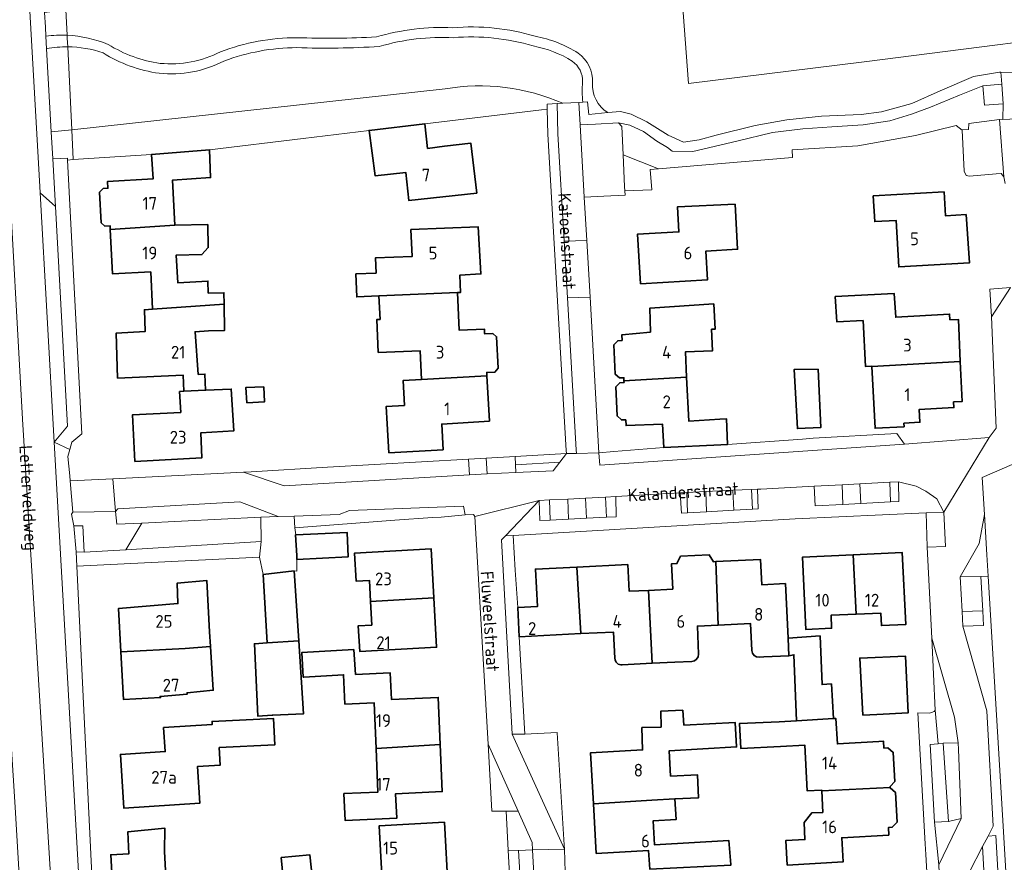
# Model space of a CAD drawing. Header units: metres. Extents: x 245598 to 248625, y 478632 to 481818.
# Tile 31 of 37: x 247527 to 247666, y 479765 to 479884. Entities that reach past the tile are written whole.
import ezdxf
from ezdxf.enums import TextEntityAlignment as Align

# ---------------------------------------------------------------- set-up
doc = ezdxf.new("R2010")
doc.units = ezdxf.units.M
for name, color, linetype, lineweight in [('B-XX-GR-GROENVOORZIENING-GV', 80, 'Continuous', 18), ('B-XX-IE-TERREINAFSCHEIDING_KUNSTMATIG_HEKWERK-G', 20, 'IE-TERREINAFSCHEIDING-KUNSTMATIG', 18), ('B-XX-OG-BEBOUWING-GV', 7, 'Continuous', 35), ('B-XX-OG-BEBOUWING-T18', 10, 'Continuous', 18), ('B-XX-OG-TERREIN_ERF-GV', 7, 'Continuous', 18), ('B-XX-OG-TOPOGRAFIE-T18', 10, 'Continuous', 18), ('B-XX-VH-ONVERHARD-GV', 252, 'Continuous', 18), ('B-XX-VH-VERHARDING_GESLOTEN-GV', 252, 'Continuous', 18), ('B-XX-VH-VERHARDING_OPEN-GV', 252, 'Continuous', 18)]:
    doc.layers.add(name, color=color, linetype=linetype, lineweight=lineweight)
doc.styles.add('NLCS-ISO-M-T18', font='NLCS-ISO.ttf', dxfattribs={"height": 1.8})
doc.linetypes.add('IE-TERREINAFSCHEIDING-KUNSTMATIG', pattern='A,4,[82,NLCS.shx,S=0.75,R=90,X=0,Y=0],4,-2', length=10)

msp = doc.modelspace()

# ---------------------------------------------------------------- linework, layer by layer
at = {"layer": 'B-XX-GR-GROENVOORZIENING-GV'}
for points in [[(247725.613, 479888.2), (247645.912, 479877.963), (247621.075, 479874.938), (247619.494, 479896.311), (247602.387, 479894.1), (247574.3, 479890.2), (247533.161, 479885.313), (247533.332, 479881.731)], [(247533.332, 479881.731), (247533.161, 479885.313), (247530.139, 479884.954), (247530.263, 479882.862), (247530.334, 479881.597)], [(247533.971, 479868.403), (247533.41, 479880.105)], [(247533.41, 479880.105), (247533.971, 479868.403), (247586.694, 479874.172)], [(247530.433, 479879.83), (247531.089, 479868.088), (247533.971, 479868.403)], [(247609.696, 479870.816), (247611.462, 479870.975), (247612.975, 479870.588), (247615.175, 479869.513), (247618.225, 479867.612), (247620.375, 479866.625), (247622.575, 479866.975), (247625, 479867.638), (247630.475, 479869.013), (247634.975, 479869.787), (247639.862, 479870.313), (247645.475, 479870.575), (247648.325, 479870.912), (247652.638, 479872.125), (247656.625, 479873.9), (247661.325, 479875.9), (247665.025, 479876.525), (247665.211, 479876.52), (247667.088, 479876.475)], [(247603.35, 479872.132), (247605.587, 479872.263)], [(247605.587, 479872.263), (247606.167, 479872.292)]]:
    msp.add_lwpolyline(points, dxfattribs=at)
for points in [[(247577.017, 479881.497, -0.0836281), (247587.782, 479882.799)], [(247587.782, 479882.799, -0.0934158), (247599.402, 479881.611)], [(247530.334, 479881.597, -0.0440904), (247533.332, 479881.731)], [(247533.332, 479881.731, -0.0882173), (247539.136, 479880.434)], [(247554.986, 479879.417, -0.0888103), (247565.8, 479881.397)], [(247565.8, 479881.397, 0.0235315), (247577.017, 479881.497)], [(247587.901, 479881.395, 0.0836492), (247577.416, 479880.146)], [(247599.138, 479880.227, 0.09344), (247587.901, 479881.395)], [(247599.402, 479881.611, -0.0924674), (247605.515, 479879.216)], [(247533.41, 479880.105, 0.0488794), (247530.433, 479879.83)], [(247538.393, 479879.237, 0.0833664), (247533.41, 479880.105)], [(247539.136, 479880.434, 0.1042245), (247546.466, 479877.773)], [(247565.747, 479879.989, 0.0888213), (247555.48, 479878.098)], [(247577.416, 479880.146, -0.0233992), (247565.747, 479879.989)], [(247604.67, 479878.089, 0.0924383), (247599.138, 479880.227)], [(247546.325, 479876.371, -0.1041357), (247538.393, 479879.237)], [(247546.466, 479877.773, 0.1465485), (247554.986, 479879.417)], [(247605.515, 479879.216, -0.2429097), (247607.544, 479875.025)], [(247555.48, 479878.098, -0.1465576), (247546.325, 479876.371)], [(247606.133, 479875.14, 0.2430343), (247604.67, 479878.089)], [(247586.694, 479874.172, -0.1471226), (247603.35, 479872.132)], [(247606.167, 479872.292, -0.0575929), (247606.133, 479875.14)], [(247607.544, 479875.025, 0.2844818), (247609.696, 479870.816)]]:
    msp.add_lwpolyline(points, format="xyb", dxfattribs=at)
for points in [[(247659.713, 479868.362), (247659.713, 479868.388), (247660.625, 479868.438), (247660.675, 479869.263), (247665.017, 479869.839), (247665.476, 479869.9), (247665.525, 479872.075), (247662.875, 479871.875), (247662.625, 479874.612), (247659.363, 479873.287), (247655.275, 479871.575), (247652.575, 479870.588), (247649.513, 479869.662), (247645.763, 479869.088), (247641.338, 479868.825), (247637.225, 479868.513), (247632.938, 479868), (247627.9, 479866.8), (247621.712, 479865.313), (247618.788, 479865.388), (247618.1, 479865.9), (247616.625, 479866.775), (247614.737, 479868.175), (247612.775, 479869.063), (247611.2, 479869.362), (247611.675, 479868.875), (247611.859, 479864.839), (247616.83, 479862.899), (247635.787, 479864.486), (247635.7, 479865.563), (247644.987, 479866.138), (247653.125, 479867.575), (247658.875, 479869)], [(247612.063, 479860.375), (247612.091, 479859.763), (247615.889, 479859.924), (247615.681, 479862.803), (247616.83, 479862.899), (247611.859, 479864.839)], [(247590.013, 479821.912), (247590.175, 479819.713), (247592.633, 479819.822), (247592.506, 479822.052)], [(247592.506, 479822.052), (247592.633, 479819.822), (247596.675, 479820), (247596.625, 479821.1), (247596.598, 479822.28)], [(247603.863, 479822.687), (247596.598, 479822.28), (247596.625, 479821.1), (247602.929, 479821.476)], [(247650.737, 479818.713), (247649.498, 479818.648), (247649.615, 479815.862), (247650.8, 479815.925)], [(247620.829, 479817.205), (247620.951, 479814.346), (247623.635, 479814.489), (247623.515, 479817.329)], [(247627.35, 479817.505), (247623.515, 479817.329), (247623.635, 479814.489), (247627.469, 479814.693)], [(247627.35, 479817.505), (247627.469, 479814.693), (247630.108, 479814.833), (247629.99, 479817.626)], [(247631.178, 479817.681), (247629.99, 479817.626), (247630.108, 479814.833), (247630.9, 479814.875), (247630.825, 479817.662)], [(247642.763, 479818.295), (247638.825, 479818.088), (247638.975, 479815.3), (247642.881, 479815.506)], [(247642.881, 479815.506), (247645.395, 479815.639), (247645.277, 479818.427), (247642.763, 479818.295)], [(247649.498, 479818.648), (247645.277, 479818.427), (247645.395, 479815.639), (247649.615, 479815.862)], [(247599.975, 479816.075), (247600.088, 479813.225), (247601.549, 479813.299), (247601.428, 479816.147)], [(247601.428, 479816.147), (247601.549, 479813.299), (247604.151, 479813.432), (247604.032, 479816.276)], [(247604.032, 479816.276), (247604.151, 479813.432), (247606.666, 479813.56), (247606.546, 479816.4)], [(247609.477, 479813.704), (247609.357, 479816.54), (247606.546, 479816.4), (247606.666, 479813.56)], [(247610.837, 479816.613), (247609.357, 479816.54), (247609.477, 479813.704), (247610.875, 479813.775)], [(247620.951, 479814.346), (247620.829, 479817.205), (247619.888, 479817.162), (247620.087, 479814.3)], [(247541.599, 479809.127), (247543.89, 479812.89), (247540.325, 479812.713), (247540.162, 479814.525), (247534.112, 479814.412), (247533.925, 479814.125), (247534.287, 479812.475), (247534.938, 479812.482), (247535.537, 479812.488), (247535.737, 479808.775)], [(247541.599, 479809.127), (247560.725, 479810.275), (247560.688, 479813.713), (247560.688, 479813.725), (247543.89, 479812.89)], [(247657.388, 479809.588), (247657.125, 479814.4), (247654.625, 479814.325), (247654.8, 479809.513), (247654.8, 479809.5)], [(247659.708, 479800.394), (247662.644, 479800.476), (247662.363, 479805.363), (247659.463, 479805.275)], [(247662.644, 479800.476), (247659.708, 479800.394), (247659.825, 479798.312), (247662.762, 479798.425)], [(247656.329, 479781.73), (247655.225, 479781.625), (247655.8, 479770.663), (247657.8, 479770.762), (247657.063, 479781.8)], [(247663.378, 479768.702), (247662.606, 479767.207), (247663.186, 479757.147), (247665.165, 479757.256), (247664.473, 479768.778)], [(247597.644, 479757.213), (247599.563, 479757.275), (247599.063, 479766.738), (247597.091, 479766.687)]]:
    msp.add_lwpolyline(points, close=True, dxfattribs=at)
at = {"layer": 'B-XX-IE-TERREINAFSCHEIDING_KUNSTMATIG_HEKWERK-G'}
msp.add_lwpolyline([(247626.611, 479823.982), (247637.2, 479824.738)], dxfattribs=at)
at = {"layer": 'B-XX-OG-BEBOUWING-GV'}
for points in [[(247583.821, 479869.237), (247575.967, 479868.295), (247576.85, 479861.887), (247581.139, 479862.376), (247581.586, 479858.402), (247591.172, 479859.452), (247590.33, 479866.516), (247586.62, 479866.062), (247584.24, 479865.77)], [(247548.537, 479854.917), (247548.221, 479861.288), (247553.592, 479861.638), (247553.429, 479865.546), (247545.233, 479864.895), (247545.458, 479861.448), (247539.044, 479861.096), (247539.096, 479860.133), (247538.397, 479860.096), (247537.917, 479859.579), (247538.149, 479855.252), (247538.674, 479854.799), (247539.389, 479854.838), (247539.417, 479854.32)], [(247660.274, 479856.432), (247657.359, 479856.254), (247657.171, 479859.631), (247647.18, 479859.058), (247647.388, 479855.434), (247650.391, 479855.607), (247650.768, 479849.029), (247660.759, 479849.602)], [(247627.661, 479857.9), (247619.531, 479857.533), (247619.717, 479853.975), (247613.895, 479853.67), (247614.324, 479846.672), (247623.758, 479847.2), (247623.529, 479851.28), (247628.017, 479851.531)], [(247539.417, 479854.32), (247539.752, 479848.048), (247545.125, 479848.327), (247545.402, 479843.058), (247555.502, 479843.77), (247555.47, 479845.393), (247553.256, 479845.349), (247553.198, 479847.047), (247548.94, 479846.807), (247548.746, 479850.71), (247552.367, 479850.781), (247553.256, 479851.757), (247553.192, 479855.008), (247548.537, 479854.917)], [(247577.369, 479844.937), (247588.453, 479845.404), (247588.873, 479845.422), (247588.771, 479847.852), (247591.762, 479848.048), (247591.368, 479854.713), (247581.876, 479854.302), (247582.074, 479850.532), (247576.875, 479850.313), (247576.965, 479848.162), (247574.1, 479848.041), (247574.237, 479844.805)], [(247583.369, 479833.162), (247592.614, 479833.667), (247592.594, 479834.038), (247592.589, 479834.138), (247593.737, 479834.2), (247594.209, 479834.726), (247593.972, 479839.188), (247593.446, 479839.661), (247592.298, 479839.6), (247592.293, 479839.7), (247592.263, 479840.27), (247588.676, 479840.119), (247588.453, 479845.404), (247577.369, 479844.937), (247577.533, 479841.621), (247577.044, 479841.6), (247577.273, 479836.966), (247583.168, 479837.214)], [(247657.997, 479841.573), (247657.96, 479842.372), (247650.361, 479841.943), (247650.138, 479845.284), (247641.797, 479844.843), (247642.006, 479841.307), (247645.725, 479841.47), (247646.069, 479834.996), (247646.968, 479835.043), (247646.972, 479834.959), (247659.467, 479835.673), (247659.194, 479841.629)], [(247549.81, 479831.478), (247552.885, 479831.618), (247552.782, 479833.92), (247551.834, 479833.871), (247551.398, 479839.887), (247553.279, 479840.023), (247555.574, 479840.068), (247555.502, 479843.77), (247545.402, 479843.058), (247544.236, 479843), (247544.366, 479839.923), (247540.231, 479839.668), (247540.458, 479833.336), (247549.709, 479833.771)], [(247620.818, 479833.466), (247620.646, 479837.038), (247624.473, 479837.212), (247624.335, 479840.247), (247624.866, 479840.272), (247624.657, 479843.807), (247615.628, 479843.228), (247615.693, 479839.831), (247611.666, 479839.471), (247611.704, 479838.652), (247611.085, 479838.623), (247610.533, 479838.017), (247610.724, 479833.921), (247611.33, 479833.369), (247611.949, 479833.398), (247611.97, 479832.961)], [(247659.467, 479835.673), (247646.972, 479834.959), (247647.434, 479826.266), (247651.518, 479826.483), (247651.492, 479826.982), (247653.768, 479827.103), (247653.672, 479828.92), (247658.565, 479829.18), (247658.528, 479829.977), (247659.726, 479830.033)], [(247639.4, 479834.613), (247636.025, 479834.575), (247636.463, 479826.225), (247639.775, 479826.375)], [(247580.986, 479829.477), (247578.387, 479829.35), (247578.508, 479826.876), (247578.762, 479822.81), (247586.414, 479823.221), (247586.222, 479826.845), (247592.953, 479827.274), (247592.614, 479833.667), (247583.369, 479833.162), (247580.792, 479833.021)], [(247612.226, 479827.474), (247612.265, 479826.634), (247617.427, 479826.839), (247617.613, 479823.532), (247625.637, 479823.933), (247626.611, 479823.982), (247626.43, 479827.605), (247625.515, 479827.559), (247621.116, 479827.28), (247620.818, 479833.466), (247611.97, 479832.961), (247611.981, 479832.728), (247611.361, 479832.699), (247610.809, 479832.093), (247611, 479827.997), (247611.606, 479827.445)], [(247552.885, 479831.618), (247549.81, 479831.478), (247549.197, 479831.45), (247549.377, 479828.498), (247542.555, 479828.154), (247542.893, 479821.577), (247552.33, 479822.075), (247552.192, 479825.612), (247556.857, 479825.879), (247556.496, 479831.783)], [(247561.088, 479832.113), (247558.575, 479832.025), (247558.725, 479829.875), (247561.188, 479829.988)], [(247565.612, 479811.226), (247565.6, 479811.225), (247565.746, 479808.309), (247565.775, 479807.738), (247573.013, 479808.113), (247572.875, 479811.537)], [(247576.167, 479801.792), (247585.123, 479802.315), (247584.754, 479809.225), (247573.924, 479808.646), (247574.135, 479804.688), (247576.007, 479804.789)], [(247644.34, 479808.399), (247637.173, 479808.065), (247637.649, 479797.877), (247641.291, 479798.046), (247641.206, 479799.86), (247644.78, 479800.027)], [(247644.78, 479800.027), (247648.239, 479800.188), (247648.323, 479798.402), (247651.752, 479798.562), (247651.277, 479808.723), (247644.34, 479808.399)], [(247596.987, 479800.959), (247597.176, 479796.845), (247605.862, 479797.275), (247605.315, 479806.677), (247599.47, 479806.388), (247599.732, 479801.094)], [(247561.582, 479795.965), (247566.05, 479796.245), (247565.371, 479806.124), (247561.026, 479805.643)], [(247540.918, 479794.703), (247550.013, 479795.165), (247553.563, 479795.463), (247553.452, 479797.55), (247553.067, 479804.762), (247548.847, 479804.381), (247548.972, 479801.517), (247540.582, 479800.844)], [(247576.167, 479801.792), (247576.344, 479798.492), (247574.45, 479798.39), (247574.644, 479794.765), (247585.496, 479795.346), (247585.123, 479802.315)], [(247636.336, 479784.984), (247641.55, 479785.277), (247641.275, 479790.175), (247639.938, 479790.075), (247639.662, 479796.963), (247635.147, 479796.647), (247635.27, 479794.154), (247635.975, 479794.287)], [(247540.918, 479794.703), (247541.287, 479787.973), (247546.518, 479788.249), (247546.462, 479788.407), (247550.26, 479788.709), (247550.256, 479788.922), (247553.964, 479789.276), (247553.563, 479795.463), (247550.013, 479795.165)], [(247566.05, 479796.245), (247561.582, 479795.965), (247559.773, 479795.852), (247560.278, 479785.618), (247562.275, 479785.753), (247562.363, 479785.772), (247562.364, 479785.745), (247566.712, 479785.975)], [(247576.953, 479781.083), (247586.023, 479781.637), (247585.737, 479788.271), (247579.127, 479787.984), (247578.966, 479791.734), (247574.059, 479791.522), (247573.813, 479795.013), (247566.475, 479794.625), (247566.675, 479791.138), (247566.775, 479791.138), (247571.541, 479791.413), (247572.361, 479791.464), (247572.549, 479787.33), (247576.676, 479787.509)], [(247647.688, 479785.875), (247652.125, 479786.1), (247651.737, 479794.075), (247645.275, 479793.825), (247645.713, 479785.775)], [(247554.778, 479781.186), (247562.642, 479781.574), (247562.457, 479785.32), (247553.799, 479784.893), (247553.82, 479784.462), (247546.957, 479784.024), (247547.173, 479780.63), (247540.848, 479780.227), (247541.332, 479772.646), (247552.054, 479773.33), (247551.724, 479778.505), (247554.936, 479778.71)], [(247615.922, 479773.75), (247619.163, 479773.939), (247622.5, 479774.104), (247622.339, 479777.367), (247618.547, 479777.18), (247618.372, 479780.736), (247627.862, 479781.275), (247627.662, 479784.738), (247620.425, 479784.375), (247620.275, 479786.463), (247617.164, 479786.318), (247617.207, 479784.097), (247614.504, 479784.009), (247614.594, 479780.874), (247607.239, 479780.449), (247607.653, 479773.266)], [(247639.891, 479775.064), (247649.55, 479775.558), (247649.543, 479775.688), (247650.223, 479776.428), (247649.992, 479780.521), (247649.215, 479781.158), (247648.677, 479781.128), (247648.624, 479782.077), (247647.943, 479782.039), (247642.104, 479781.71), (247641.902, 479785.297), (247641.55, 479785.277), (247636.336, 479784.984), (247633.87, 479784.846), (247628.285, 479784.601), (247628.459, 479781.063), (247634.067, 479781.34), (247637.513, 479781.533), (247637.829, 479775.109), (247639.885, 479775.178)], [(247576.953, 479781.083), (247577.22, 479774.906), (247572.425, 479774.698), (247572.589, 479770.905), (247579.868, 479771.22), (247579.719, 479774.687), (247586.311, 479774.972), (247586.023, 479781.637)], [(247640.061, 479772.044), (247638.49, 479771.967), (247637.409, 479770.631), (247637.528, 479768.211), (247634.826, 479768.06), (247635.019, 479764.618), (247642.913, 479765.061), (247642.721, 479768.463), (247649.368, 479768.837), (247649.308, 479769.906), (247649.847, 479769.936), (247650.547, 479770.657), (247650.312, 479774.83), (247649.554, 479775.489), (247649.55, 479775.558), (247639.891, 479775.064)], [(247607.653, 479773.266), (247608.058, 479766.253), (247615.423, 479766.679), (247615.638, 479764.025), (247627.075, 479764.6), (247627.075, 479764.675), (247626.8, 479768.075), (247616.285, 479767.458), (247616.09, 479770.833), (247619.325, 479771.025), (247619.163, 479773.939), (247615.922, 479773.75)], [(247577.916, 479760.617), (247587.123, 479761.078), (247586.602, 479770.648), (247577.397, 479770.148)], [(247555.413, 479760.401), (247555.412, 479760.413), (247556.563, 479760.6), (247556.388, 479763.637), (247547.288, 479762.959), (247547.077, 479766.514), (247547.125, 479769.812), (247541.9, 479769.312), (247542.046, 479766.215), (247539.477, 479766.063), (247539.872, 479759.421), (247552.272, 479760.027)], [(247563.975, 479761.3), (247568.05, 479761.666), (247567.612, 479766.038), (247563.575, 479765.675)]]:
    msp.add_lwpolyline(points, close=True, dxfattribs=at)
for points in [[(247622.494, 479794.375), (247622.337, 479798.338), (247625.271, 479798.483), (247624.943, 479807.438), (247624.605, 479807.421), (247623.989, 479808.387), (247619.962, 479808.188), (247619.435, 479807.165), (247618.669, 479807.127), (247618.845, 479803.554), (247615.44, 479803.386)], [(247631.067, 479793.947), (247631.729, 479793.98), (247635.27, 479794.154), (247635.147, 479796.647), (247634.768, 479804.333), (247631.414, 479804.168), (247631.237, 479807.749), (247624.943, 479807.438)], [(247612.52, 479807.033), (247605.315, 479806.677), (247605.862, 479797.275), (247610.465, 479797.502), (247610.672, 479793.791)], [(247611.726, 479792.849), (247615.946, 479793.084), (247615.715, 479797.762), (247615.44, 479803.386), (247612.706, 479803.251), (247612.52, 479807.033)], [(247624.943, 479807.438), (247625.271, 479798.483), (247629.832, 479798.709), (247630.019, 479794.897)], [(247615.44, 479803.386), (247615.715, 479797.762), (247615.946, 479793.084), (247619.135, 479793.241), (247621.534, 479793.336)]]:
    msp.add_lwpolyline(points, dxfattribs=at)
for points in [[(247610.672, 479793.791, 0.4146523), (247611.726, 479792.849)], [(247621.534, 479793.336, 0.4137937), (247622.494, 479794.375)], [(247630.019, 479794.897, 0.4135504), (247631.067, 479793.947)]]:
    msp.add_lwpolyline(points, format="xyb", dxfattribs=at)
at = {"layer": 'B-XX-OG-TERREIN_ERF-GV'}
for points in [[(247725.613, 479888.2), (247725.907, 479888.222), (247726.925, 479888.3), (247727.063, 479889.475), (247726.05, 479898.437), (247720.295, 479897.832), (247719.808, 479902.469), (247725.563, 479903.074), (247724.238, 479913.025), (247722.988, 479912.888), (247722.837, 479912.868), (247687.207, 479908.195), (247661.425, 479904.813), (247629.427, 479900.609), (247619.275, 479899.275), (247619.277, 479899.253), (247619.494, 479896.311), (247621.075, 479874.938), (247645.912, 479877.963)], [(247596.598, 479822.28), (247603.863, 479822.687), (247603.825, 479823.113), (247601.225, 479867.775), (247601.131, 479871.325), (247600.334, 479871.228), (247583.821, 479869.237), (247584.24, 479865.77), (247586.62, 479866.062), (247590.33, 479866.516), (247591.172, 479859.452), (247581.586, 479858.402), (247581.139, 479862.376), (247576.85, 479861.887), (247575.967, 479868.295), (247566.684, 479867.182), (247553.429, 479865.546), (247553.592, 479861.638), (247548.221, 479861.288), (247548.537, 479854.917), (247553.192, 479855.008), (247553.256, 479851.757), (247552.367, 479850.781), (247548.746, 479850.71), (247548.94, 479846.807), (247553.198, 479847.047), (247553.256, 479845.349), (247555.47, 479845.393), (247555.502, 479843.77), (247555.574, 479840.068), (247553.279, 479840.023), (247551.398, 479839.887), (247551.834, 479833.871), (247552.782, 479833.92), (247552.885, 479831.618), (247556.496, 479831.783), (247556.857, 479825.879), (247552.192, 479825.612), (247552.33, 479822.075), (247542.893, 479821.577), (247542.555, 479828.154), (247549.377, 479828.498), (247549.197, 479831.45), (247549.81, 479831.478), (247549.709, 479833.771), (247540.458, 479833.336), (247540.231, 479839.668), (247544.366, 479839.923), (247544.236, 479843), (247545.402, 479843.058), (247545.125, 479848.327), (247539.752, 479848.048), (247539.417, 479854.32), (247539.389, 479854.838), (247538.674, 479854.799), (247538.149, 479855.252), (247537.917, 479859.579), (247538.397, 479860.096), (247539.096, 479860.133), (247539.044, 479861.096), (247545.458, 479861.448), (247545.233, 479864.895), (247534.172, 479864.206), (247533.401, 479864.114), (247535.425, 479825.488), (247533.975, 479824.3), (247533.685, 479823.247), (247533.425, 479822.3), (247533.7, 479819.562), (247533.763, 479818.825), (247539.759, 479819.13), (247558.23, 479820.069), (247559.325, 479820.125), (247570.1, 479820.763), (247590.013, 479821.925), (247590.013, 479821.912), (247592.506, 479822.052)], [(247657.171, 479859.631), (247657.359, 479856.254), (247660.274, 479856.432), (247660.759, 479849.602), (247650.768, 479849.029), (247650.391, 479855.607), (247647.388, 479855.434), (247647.18, 479859.058)], [(247627.661, 479857.9), (247628.017, 479851.531), (247623.529, 479851.28), (247623.758, 479847.2), (247614.324, 479846.672), (247613.895, 479853.67), (247619.717, 479853.975), (247619.531, 479857.533)], [(247592.594, 479834.038), (247592.614, 479833.667), (247592.953, 479827.274), (247586.222, 479826.845), (247586.414, 479823.221), (247578.762, 479822.81), (247578.508, 479826.876), (247578.387, 479829.35), (247580.986, 479829.477), (247580.792, 479833.021), (247583.369, 479833.162), (247583.168, 479837.214), (247577.273, 479836.966), (247577.044, 479841.6), (247577.533, 479841.621), (247577.369, 479844.937), (247574.237, 479844.805), (247574.1, 479848.041), (247576.965, 479848.162), (247576.875, 479850.313), (247582.074, 479850.532), (247581.876, 479854.302), (247591.368, 479854.713), (247591.762, 479848.048), (247588.771, 479847.852), (247588.873, 479845.422), (247588.453, 479845.404), (247588.676, 479840.119), (247592.263, 479840.27), (247592.293, 479839.7), (247592.298, 479839.6), (247593.446, 479839.661), (247593.972, 479839.188), (247594.209, 479834.726), (247593.737, 479834.2), (247592.589, 479834.138)], [(247645.725, 479841.47), (247642.006, 479841.307), (247641.797, 479844.843), (247650.138, 479845.284), (247650.361, 479841.943), (247657.96, 479842.372), (247657.997, 479841.573), (247659.194, 479841.629), (247659.467, 479835.673), (247659.726, 479830.033), (247658.528, 479829.977), (247658.565, 479829.18), (247653.672, 479828.92), (247653.768, 479827.103), (247651.492, 479826.982), (247651.518, 479826.483), (247647.434, 479826.266), (247646.972, 479834.959), (247646.968, 479835.043), (247646.069, 479834.996)], [(247639.4, 479834.613), (247639.775, 479826.375), (247636.463, 479826.225), (247636.025, 479834.575)], [(247561.088, 479832.113), (247561.188, 479829.988), (247558.725, 479829.875), (247558.575, 479832.025)], [(247585.123, 479802.315), (247585.496, 479795.346), (247574.644, 479794.765), (247574.45, 479798.39), (247576.344, 479798.492), (247576.167, 479801.792), (247576.007, 479804.789), (247574.135, 479804.688), (247573.924, 479808.646), (247584.754, 479809.225)], [(247644.34, 479808.399), (247651.277, 479808.723), (247651.752, 479798.562), (247648.323, 479798.402), (247648.239, 479800.188), (247644.78, 479800.027), (247641.206, 479799.86), (247641.291, 479798.046), (247637.649, 479797.877), (247637.173, 479808.065)], [(247553.452, 479797.55), (247553.563, 479795.463), (247553.964, 479789.276), (247550.256, 479788.922), (247550.26, 479788.709), (247546.462, 479788.407), (247546.518, 479788.249), (247541.287, 479787.973), (247540.918, 479794.703), (247540.582, 479800.844), (247548.972, 479801.517), (247548.847, 479804.381), (247553.067, 479804.762)], [(247572.549, 479787.33), (247572.361, 479791.464), (247571.541, 479791.413), (247566.775, 479791.138), (247566.675, 479791.138), (247566.475, 479794.625), (247573.813, 479795.013), (247574.059, 479791.522), (247578.966, 479791.734), (247579.127, 479787.984), (247585.737, 479788.271), (247586.023, 479781.637), (247586.311, 479774.972), (247579.719, 479774.687), (247579.868, 479771.22), (247572.589, 479770.905), (247572.425, 479774.698), (247577.22, 479774.906), (247576.953, 479781.083), (247576.676, 479787.509)], [(247645.713, 479785.775), (247645.275, 479793.825), (247651.737, 479794.075), (247652.125, 479786.1), (247647.688, 479785.875)], [(247562.642, 479781.574), (247554.778, 479781.186), (247554.936, 479778.71), (247551.724, 479778.505), (247552.054, 479773.33), (247541.332, 479772.646), (247540.848, 479780.227), (247547.173, 479780.63), (247546.957, 479784.024), (247553.82, 479784.462), (247553.799, 479784.893), (247562.457, 479785.32)], [(247577.916, 479760.617), (247577.397, 479770.148), (247586.602, 479770.648), (247587.123, 479761.078), (247587.637, 479751.624), (247578.432, 479751.124)], [(247568.05, 479761.666), (247563.975, 479761.3), (247563.575, 479765.675), (247567.612, 479766.038)]]:
    msp.add_lwpolyline(points, close=True, dxfattribs=at)
for points in [[(247603.35, 479872.132, 0.1471226), (247586.694, 479874.172)], [(247611.726, 479792.849, -0.4146523), (247610.672, 479793.791)], [(247622.494, 479794.375, -0.4137937), (247621.534, 479793.336)], [(247631.067, 479793.947, -0.4135504), (247630.019, 479794.897)]]:
    msp.add_lwpolyline(points, format="xyb", dxfattribs=at)
for points in [[(247586.694, 479874.172), (247533.971, 479868.403), (247534.172, 479864.206), (247545.233, 479864.895), (247553.429, 479865.546), (247566.684, 479867.182), (247575.967, 479868.295), (247583.821, 479869.237), (247600.334, 479871.228), (247601.131, 479871.325), (247601.113, 479872), (247602.511, 479872.082), (247603.35, 479872.132)], [(247665.8, 479860.825), (247665.625, 479861.775), (247665.225, 479862.213), (247664.537, 479862.162), (247660.775, 479861.838), (247660.275, 479861.925), (247660.025, 479862.575), (247659.713, 479868.362), (247658.875, 479869), (247653.125, 479867.575), (247644.987, 479866.138), (247635.7, 479865.563), (247635.787, 479864.486), (247616.83, 479862.899), (247615.681, 479862.803), (247615.889, 479859.924), (247612.091, 479859.763), (247612.119, 479859.151), (247609.1, 479859.013), (247606.363, 479858.888), (247606.714, 479852.748), (247607.17, 479844.755), (247608.425, 479822.775), (247610.538, 479823), (247617.613, 479823.532), (247617.427, 479826.839), (247612.265, 479826.634), (247612.226, 479827.474), (247611.606, 479827.445), (247611, 479827.997), (247610.809, 479832.093), (247611.361, 479832.699), (247611.981, 479832.728), (247611.97, 479832.961), (247611.949, 479833.398), (247611.33, 479833.369), (247610.724, 479833.921), (247610.533, 479838.017), (247611.085, 479838.623), (247611.704, 479838.652), (247611.666, 479839.471), (247615.693, 479839.831), (247615.628, 479843.228), (247624.657, 479843.807), (247624.866, 479840.272), (247624.335, 479840.247), (247624.473, 479837.212), (247620.646, 479837.038), (247620.818, 479833.466), (247621.116, 479827.28), (247625.515, 479827.559), (247626.43, 479827.605), (247626.611, 479823.982), (247637.2, 479824.738), (247638.688, 479824.888), (247650.487, 479825.525), (247651.6, 479824.037), (247663.563, 479824.975), (247664.512, 479826.263), (247663.887, 479842.013), (247663.631, 479845.899), (247666.563, 479846.113)], [(247668.226, 479821.748), (247662.575, 479819.312), (247662.887, 479814.088), (247663.225, 479808.388), (247663.404, 479805.398), (247665.475, 479770.9), (247666.5, 479753.262)], [(247596.107, 479757.189), (247595.612, 479766.699), (247595.325, 479772.225), (247593.325, 479772.225), (247592.775, 479781.663), (247590.9, 479813.787), (247590.7, 479814.1), (247589.537, 479814.062), (247589.525, 479814.062), (247586.137, 479813.725), (247584.925, 479813.675), (247579.613, 479813.312), (247565.475, 479812.213), (247565.612, 479811.226), (247572.875, 479811.537), (247573.013, 479808.113), (247565.775, 479807.738), (247565.752, 479806.108), (247565.371, 479806.124), (247566.05, 479796.245), (247566.712, 479785.975), (247562.364, 479785.745), (247562.363, 479785.772), (247562.275, 479785.753), (247560.278, 479785.618), (247559.773, 479795.852), (247561.582, 479795.965), (247561.026, 479805.643), (247560.475, 479808.075), (247534.685, 479806.8), (247535.763, 479784.562), (247536.513, 479769.062), (247536.987, 479759.363)], [(247655.713, 479746.262), (247654.612, 479766.088), (247654.525, 479767.625), (247653.463, 479786.075), (247655.1, 479786.062), (247655.4, 479786.125), (247655.775, 479786.263), (247655.912, 479786.475), (247655.427, 479796.625), (247654.8, 479809.5), (247654.8, 479809.513), (247654.625, 479814.325), (247636.162, 479813.475), (247596.313, 479811.125), (247596.602, 479806.247)], [(247596.602, 479806.247), (247596.987, 479800.959), (247599.732, 479801.094), (247599.47, 479806.388), (247605.315, 479806.677), (247612.52, 479807.033), (247612.706, 479803.251), (247615.44, 479803.386), (247618.845, 479803.554), (247618.669, 479807.127), (247619.435, 479807.165), (247619.962, 479808.188), (247623.989, 479808.387), (247624.605, 479807.421), (247624.943, 479807.438), (247631.237, 479807.749), (247631.414, 479804.168), (247634.768, 479804.333), (247635.147, 479796.647), (247639.662, 479796.963), (247639.938, 479790.075), (247641.275, 479790.175), (247641.55, 479785.277), (247641.902, 479785.297), (247642.104, 479781.71), (247647.943, 479782.039), (247648.624, 479782.077), (247648.677, 479781.128), (247649.215, 479781.158), (247649.992, 479780.521), (247650.223, 479776.428), (247649.543, 479775.688), (247649.55, 479775.558), (247649.554, 479775.489), (247650.312, 479774.83), (247650.547, 479770.657), (247649.847, 479769.936), (247649.308, 479769.906), (247649.368, 479768.837), (247642.721, 479768.463), (247642.913, 479765.061), (247635.019, 479764.618), (247634.826, 479768.06), (247637.528, 479768.211), (247637.409, 479770.631), (247638.49, 479771.967), (247640.061, 479772.044), (247639.891, 479775.064), (247639.885, 479775.178), (247637.829, 479775.109), (247637.513, 479781.533), (247634.067, 479781.34), (247628.459, 479781.063), (247628.285, 479784.601), (247633.87, 479784.846), (247636.336, 479784.984), (247635.975, 479794.287), (247635.27, 479794.154), (247631.729, 479793.98), (247631.067, 479793.947)], [(247630.019, 479794.897), (247629.832, 479798.709), (247625.271, 479798.483), (247622.337, 479798.338), (247622.494, 479794.375)], [(247610.672, 479793.791), (247610.465, 479797.502), (247605.862, 479797.275), (247597.176, 479796.845), (247597.977, 479783.088), (247602.512, 479783.3), (247602.512, 479783.287), (247603.525, 479767.463), (247603.563, 479766.863), (247603.675, 479763.675)], [(247621.534, 479793.336), (247619.135, 479793.241), (247615.946, 479793.084), (247611.726, 479792.849)], [(247615.638, 479764.025), (247615.423, 479766.679), (247608.058, 479766.253), (247607.653, 479773.266), (247607.239, 479780.449), (247614.594, 479780.874), (247614.504, 479784.009), (247617.207, 479784.097), (247617.164, 479786.318), (247620.275, 479786.463), (247620.425, 479784.375), (247627.662, 479784.738), (247627.862, 479781.275), (247618.372, 479780.736), (247618.547, 479777.18), (247622.339, 479777.367), (247622.5, 479774.104), (247619.163, 479773.939), (247619.325, 479771.025), (247616.09, 479770.833), (247616.285, 479767.458), (247626.8, 479768.075), (247627.075, 479764.675)], [(247539.872, 479759.421), (247539.477, 479766.063), (247542.046, 479766.215), (247541.9, 479769.312), (247547.125, 479769.812), (247547.077, 479766.514), (247547.288, 479762.959)]]:
    msp.add_lwpolyline(points, dxfattribs=at)
at = {"layer": 'B-XX-VH-ONVERHARD-GV'}
for points in [[(247587.782, 479882.799, 0.0836281), (247577.017, 479881.497)], [(247599.402, 479881.611, 0.0934158), (247587.782, 479882.799)], [(247533.332, 479881.731, 0.0440904), (247530.334, 479881.597)], [(247539.136, 479880.434, 0.0882173), (247533.332, 479881.731)], [(247565.8, 479881.397, 0.0888103), (247554.986, 479879.417)], [(247577.017, 479881.497, -0.0235315), (247565.8, 479881.397)], [(247577.416, 479880.146, -0.0836492), (247587.901, 479881.395)], [(247587.901, 479881.395, -0.09344), (247599.138, 479880.227)], [(247605.515, 479879.216, 0.0924674), (247599.402, 479881.611)], [(247530.433, 479879.83, -0.0488794), (247533.41, 479880.105)], [(247533.41, 479880.105, -0.0833664), (247538.393, 479879.237)], [(247546.466, 479877.773, -0.1042245), (247539.136, 479880.434)], [(247555.48, 479878.098, -0.0888213), (247565.747, 479879.989)], [(247565.747, 479879.989, 0.0233992), (247577.416, 479880.146)], [(247599.138, 479880.227, -0.0924383), (247604.67, 479878.089)], [(247538.393, 479879.237, 0.1041357), (247546.325, 479876.371)], [(247554.986, 479879.417, -0.1465485), (247546.466, 479877.773)], [(247607.544, 479875.025, 0.2429097), (247605.515, 479879.216)], [(247546.325, 479876.371, 0.1465576), (247555.48, 479878.098)], [(247604.67, 479878.089, -0.2430343), (247606.133, 479875.14)], [(247606.133, 479875.14, 0.0575929), (247606.167, 479872.292)], [(247609.696, 479870.816, -0.2844818), (247607.544, 479875.025)]]:
    msp.add_lwpolyline(points, format="xyb", dxfattribs=at)
for points in [[(247530.334, 479881.597), (247530.433, 479879.83)], [(247533.332, 479881.731), (247533.35, 479881.349), (247533.41, 479880.105)], [(247533.41, 479880.105), (247533.35, 479881.349), (247533.332, 479881.731)], [(247606.167, 479872.292), (247606.837, 479872.325), (247607.025, 479870.575), (247609.696, 479870.816)]]:
    msp.add_lwpolyline(points, dxfattribs=at)
at = {"layer": 'B-XX-VH-VERHARDING_GESLOTEN-GV'}
for points in [[(247531.347, 479757.107), (247527.046, 479827.537), (247524.908, 479865.75), (247522.855, 479894.024), (247519.042, 479893.76), (247520.4, 479871.075), (247520.675, 479865.513), (247522.813, 479827.3), (247522.9, 479825.425), (247523.816, 479809.599), (247524.132, 479804.149), (247525.225, 479785.275), (247525.438, 479781.744), (247525.985, 479772.804), (247526.575, 479763.175)], [(247535.775, 479748.675), (247531.513, 479824.287), (247531.513, 479824.3), (247529.512, 479859.513), (247529.512, 479859.525), (247527.525, 479894.263), (247525.938, 479894.237), (247522.855, 479894.024), (247524.908, 479865.75), (247527.046, 479827.537), (247531.347, 479757.107)], [(247667.088, 479876.475), (247665.211, 479876.52), (247665.331, 479874.824), (247665.525, 479872.075), (247665.476, 479869.9), (247665.475, 479869.862), (247668.4, 479870)]]:
    msp.add_lwpolyline(points, dxfattribs=at)
msp.add_lwpolyline([(247606.167, 479872.292), (247605.587, 479872.263), (247605.775, 479869.075), (247607.925, 479869.175), (247611.2, 479869.362), (247612.775, 479869.063), (247614.737, 479868.175), (247616.625, 479866.775), (247618.1, 479865.9), (247618.788, 479865.388), (247621.712, 479865.313), (247627.9, 479866.8), (247632.938, 479868), (247637.225, 479868.513), (247641.338, 479868.825), (247645.763, 479869.088), (247649.513, 479869.662), (247652.575, 479870.588), (247655.275, 479871.575), (247659.363, 479873.287), (247662.625, 479874.612), (247665.331, 479874.824), (247665.211, 479876.52), (247665.025, 479876.525), (247661.325, 479875.9), (247656.625, 479873.9), (247652.638, 479872.125), (247648.325, 479870.912), (247645.475, 479870.575), (247639.862, 479870.313), (247634.975, 479869.787), (247630.475, 479869.013), (247625, 479867.638), (247622.575, 479866.975), (247620.375, 479866.625), (247618.225, 479867.612), (247615.175, 479869.513), (247612.975, 479870.588), (247611.462, 479870.975), (247609.696, 479870.816), (247607.025, 479870.575), (247606.837, 479872.325)], close=True, dxfattribs=at)
at = {"layer": 'B-XX-VH-VERHARDING_OPEN-GV'}
for points in [[(247529.512, 479859.513), (247531.688, 479857.563), (247531.3, 479864.313), (247531.089, 479868.088), (247530.433, 479879.83), (247530.334, 479881.597), (247530.263, 479882.862), (247530.139, 479884.954), (247530.025, 479886.888), (247530.037, 479886.888), (247529.625, 479891.375), (247529.525, 479893.025), (247529.437, 479894.35), (247527.525, 479894.263), (247529.512, 479859.525)], [(247665.525, 479872.075), (247665.331, 479874.824), (247662.625, 479874.612), (247662.875, 479871.875)], [(247605.266, 479822.714), (247605.221, 479823.216), (247603.971, 479844.693), (247603.506, 479852.686), (247602.624, 479867.834), (247602.511, 479872.082), (247601.113, 479872), (247601.131, 479871.325), (247601.225, 479867.775), (247603.825, 479823.113), (247603.863, 479822.687)], [(247605.587, 479872.263), (247603.35, 479872.132), (247602.511, 479872.082), (247602.624, 479867.834), (247603.506, 479852.686), (247606.714, 479852.748), (247606.363, 479858.888), (247605.775, 479869.075)], [(247611.2, 479869.362), (247607.925, 479869.175), (247605.775, 479869.075), (247606.363, 479858.888), (247609.1, 479859.013), (247612.119, 479859.151), (247612.091, 479859.763), (247612.063, 479860.375), (247611.859, 479864.839), (247611.675, 479868.875)], [(247665.017, 479869.839), (247660.675, 479869.263), (247660.625, 479868.438), (247659.713, 479868.388), (247659.713, 479868.362), (247660.025, 479862.575), (247660.275, 479861.925), (247660.775, 479861.838), (247664.537, 479862.162), (247665.225, 479862.213), (247665.625, 479861.775)], [(247533.971, 479868.403), (247531.089, 479868.088), (247531.3, 479864.313), (247533.388, 479864.375), (247533.388, 479864.362), (247533.401, 479864.114), (247534.172, 479864.206)], [(247531.688, 479857.563), (247533.362, 479826.575), (247531.513, 479824.287), (247533.685, 479823.247), (247533.975, 479824.3), (247535.425, 479825.488), (247533.401, 479864.114), (247533.388, 479864.362), (247533.388, 479864.375), (247531.3, 479864.313)], [(247531.688, 479857.563), (247529.512, 479859.513), (247531.513, 479824.3), (247531.513, 479824.287), (247533.362, 479826.575)], [(247603.971, 479844.693), (247607.17, 479844.755), (247606.714, 479852.748), (247603.506, 479852.686)], [(247663.887, 479842.013), (247666.563, 479846.113), (247663.631, 479845.899)], [(247608.425, 479822.775), (247607.17, 479844.755), (247603.971, 479844.693), (247605.221, 479823.216), (247605.266, 479822.714)], [(247541.075, 479687.025), (247541.014, 479688.1), (247536.987, 479759.363), (247536.513, 479769.062), (247535.763, 479784.562), (247534.685, 479806.8), (247534.588, 479808.812), (247534.287, 479812.475), (247533.925, 479814.125), (247534.112, 479814.412), (247533.763, 479818.825), (247533.7, 479819.562), (247533.425, 479822.3), (247533.685, 479823.247), (247531.513, 479824.287), (247535.775, 479748.675), (247539.313, 479684.988), (247540.025, 479683.913), (247541.298, 479683.044)], [(247609.357, 479816.54), (247610.837, 479816.613), (247619.888, 479817.162), (247620.829, 479817.205), (247623.515, 479817.329), (247627.35, 479817.505), (247629.99, 479817.626), (247631.178, 479817.681), (247631.313, 479817.687), (247638.825, 479818.088), (247642.763, 479818.295), (247645.277, 479818.427), (247649.498, 479818.648), (247650.737, 479818.713), (247653.213, 479818.1), (247654.588, 479817.375), (247656.175, 479816.312), (247657.125, 479814.4), (247663.563, 479824.975), (247651.6, 479824.037), (247608.547, 479821.04), (247608.425, 479822.775), (247605.266, 479822.714), (247603.863, 479822.687), (247602.929, 479821.476), (247601.975, 479820.238), (247596.675, 479820), (247592.633, 479819.822), (247590.175, 479819.713), (247590.162, 479819.713), (247563.975, 479818.125), (247558.23, 479820.069), (247539.759, 479819.13), (247540.162, 479814.525), (247540.5, 479814.875), (247557.737, 479815.875), (247563.125, 479813.8), (247565.393, 479813.873), (247571.725, 479814.075), (247573.212, 479814.675), (247589.3, 479815.287), (247589.537, 479814.062), (247590.7, 479814.1), (247590.9, 479813.787), (247599.975, 479816.075), (247601.428, 479816.147), (247604.032, 479816.276), (247606.546, 479816.4)], [(247617.613, 479823.532), (247610.538, 479823), (247608.425, 479822.775), (247608.547, 479821.04), (247651.6, 479824.037), (247650.487, 479825.525), (247638.688, 479824.888), (247637.2, 479824.738), (247626.611, 479823.982), (247625.637, 479823.933)], [(247558.23, 479820.069), (247563.975, 479818.125), (247590.162, 479819.713), (247590.175, 479819.713), (247590.013, 479821.912), (247590.013, 479821.925), (247570.1, 479820.763), (247559.325, 479820.125)], [(247596.625, 479821.1), (247596.675, 479820), (247601.975, 479820.238), (247602.929, 479821.476)], [(247539.759, 479819.13), (247533.763, 479818.825), (247534.112, 479814.412), (247540.162, 479814.525)], [(247627.469, 479814.693), (247623.635, 479814.489), (247620.951, 479814.346), (247620.087, 479814.3), (247619.888, 479817.162), (247610.837, 479816.613), (247610.875, 479813.775), (247609.477, 479813.704), (247606.666, 479813.56), (247604.151, 479813.432), (247601.549, 479813.299), (247600.088, 479813.225), (247599.975, 479816.075), (247595.248, 479811.101), (247596.313, 479811.125), (247636.162, 479813.475), (247654.625, 479814.325), (247657.125, 479814.4), (247656.175, 479816.312), (247654.588, 479817.375), (247653.213, 479818.1), (247650.737, 479818.713), (247650.8, 479815.925), (247649.615, 479815.862), (247645.395, 479815.639), (247642.881, 479815.506), (247638.975, 479815.3), (247638.825, 479818.088), (247631.313, 479817.687), (247631.178, 479817.681), (247630.825, 479817.662), (247630.9, 479814.875), (247630.108, 479814.833)], [(247597.013, 479772.216), (247599, 479767.788), (247599.063, 479766.738), (247603.563, 479766.863), (247596.175, 479783.088), (247594.675, 479810.5), (247594.688, 479810.513), (247595.248, 479811.101), (247599.975, 479816.075), (247590.9, 479813.787), (247592.775, 479781.663)], [(247560.688, 479813.713), (247563.125, 479813.8), (247557.737, 479815.875), (247540.5, 479814.875), (247540.162, 479814.525), (247540.325, 479812.713), (247543.89, 479812.89), (247560.688, 479813.725)], [(247565.393, 479813.873), (247565.475, 479812.213), (247579.613, 479813.312), (247584.925, 479813.675), (247586.137, 479813.725), (247589.525, 479814.062), (247589.537, 479814.062), (247589.3, 479815.287), (247573.212, 479814.675), (247571.725, 479814.075)], [(247561.026, 479805.643), (247565.371, 479806.124), (247565.752, 479806.108), (247565.775, 479807.738), (247565.746, 479808.309), (247565.6, 479811.225), (247565.612, 479811.226), (247565.475, 479812.213), (247565.393, 479813.873), (247563.125, 479813.8), (247560.688, 479813.713), (247560.725, 479810.275), (247560.475, 479808.075)], [(247663.404, 479805.398), (247663.225, 479808.388), (247662.887, 479814.088), (247662.137, 479809.975), (247659.463, 479805.275), (247662.363, 479805.363)], [(247534.588, 479808.812), (247535.737, 479808.775), (247535.537, 479812.488), (247534.938, 479812.482), (247534.287, 479812.475)], [(247596.175, 479783.088), (247597.977, 479783.088), (247597.176, 479796.845), (247596.987, 479800.959), (247596.602, 479806.247), (247596.313, 479811.125), (247595.248, 479811.101), (247594.688, 479810.513), (247594.675, 479810.5)], [(247560.475, 479808.075), (247560.725, 479810.275), (247541.599, 479809.127), (247535.737, 479808.775), (247534.588, 479808.812), (247534.685, 479806.8)], [(247659.825, 479798.312), (247663.213, 479786.4), (247664.1, 479770.1), (247663.378, 479768.702), (247664.473, 479768.778), (247665.165, 479757.256), (247663.186, 479757.147), (247662.606, 479767.207), (247660.762, 479763.637), (247661.3, 479753.363), (247661.875, 479752.863), (247661.968, 479751.063), (247665.127, 479751.167), (247666.311, 479732.343), (247662.942, 479732.106), (247663.088, 479729.263), (247667.875, 479729.6), (247667.713, 479732.275), (247666.5, 479753.262), (247665.475, 479770.9), (247663.404, 479805.398), (247662.363, 479805.363), (247662.644, 479800.476), (247662.762, 479798.425)], [(247657.063, 479781.8), (247659.151, 479781.869), (247658.659, 479785.469), (247655.427, 479796.625), (247655.912, 479786.475), (247656.329, 479781.73)], [(247656.425, 479764.625), (247655.8, 479770.663), (247655.225, 479781.625), (247656.329, 479781.73), (247655.912, 479786.475), (247655.775, 479786.263), (247655.4, 479786.125), (247655.1, 479786.062), (247653.463, 479786.075), (247654.525, 479767.625), (247654.612, 479766.088), (247655.713, 479746.262), (247657.037, 479746.963), (247656.925, 479752.575), (247656.963, 479753.1)], [(247596.175, 479783.088), (247603.563, 479766.863), (247603.525, 479767.463), (247602.512, 479783.287), (247602.512, 479783.3), (247597.977, 479783.088)], [(247597.013, 479772.216), (247592.775, 479781.663), (247593.325, 479772.225), (247595.325, 479772.225)], [(247657.8, 479770.762), (247659.6, 479771.175), (247659.225, 479780.925), (247659.151, 479781.869), (247657.063, 479781.8)], [(247597.013, 479772.216), (247595.325, 479772.225), (247595.612, 479766.699), (247597.091, 479766.687), (247599.063, 479766.738), (247599, 479767.788)], [(247655.8, 479770.663), (247656.425, 479764.625), (247659.6, 479771.175), (247657.8, 479770.762)], [(247597.091, 479766.687), (247595.612, 479766.699), (247596.107, 479757.189), (247597.644, 479757.213)], [(247599.063, 479766.738), (247599.563, 479757.275), (247601.4, 479751.913), (247603.113, 479746.925), (247607.725, 479747.362), (247606.516, 479750.505), (247604.159, 479756.636), (247603.913, 479757.275), (247603.753, 479761.57), (247603.675, 479763.675), (247603.563, 479766.863)]]:
    msp.add_lwpolyline(points, close=True, dxfattribs=at)
for points in [[(247668.4, 479870), (247665.475, 479869.862), (247665.476, 479869.9), (247665.017, 479869.839), (247665.625, 479861.775), (247665.8, 479860.825)], [(247666.563, 479846.113), (247663.887, 479842.013), (247664.512, 479826.263), (247663.563, 479824.975), (247657.125, 479814.4), (247657.388, 479809.588), (247654.8, 479809.5), (247655.427, 479796.625), (247658.659, 479785.469), (247659.151, 479781.869), (247659.225, 479780.925), (247659.6, 479771.175), (247656.425, 479764.625)], [(247660.762, 479763.637), (247662.606, 479767.207), (247663.378, 479768.702), (247664.1, 479770.1), (247663.213, 479786.4), (247659.825, 479798.312), (247659.708, 479800.394), (247659.463, 479805.275), (247662.137, 479809.975), (247662.887, 479814.088), (247662.575, 479819.312), (247668.226, 479821.748)]]:
    msp.add_lwpolyline(points, dxfattribs=at)

# ---------------------------------------------------------------- texts
at = {"layer": 'B-XX-OG-BEBOUWING-T18', "style": 'NLCS-ISO-M-T18'}
for s, p in [('7', (247584, 479862)), ('17', (247545, 479858)), ('5', (247653, 479853)), ('19', (247545, 479851)), ('5', (247585, 479851)), ('6', (247621, 479851)), ('3', (247652, 479838)), ('21', (247549, 479837)), ('3', (247586, 479837)), ('4', (247618, 479837)), ('1', (247652, 479831)), ('1', (247587, 479829)), ('2', (247618, 479830)), ('23', (247549, 479825)), ('23', (247578, 479805)), ('10', (247640, 479802)), ('12', (247647, 479802)), ('8', (247631, 479800)), ('25', (247547, 479799)), ('4', (247611, 479799)), ('6', (247620, 479799)), ('2', (247599, 479798)), ('21', (247578, 479796)), ('27', (247548, 479790)), ('19', (247578, 479785)), ('14', (247641, 479779)), ('8', (247614, 479778)), ('27a', (247547, 479777)), ('17', (247578, 479776)), ('16', (247641, 479770)), ('6', (247615, 479768)), ('15', (247579, 479767))]:
    msp.add_text(s, height=1.8, dxfattribs=at).set_placement(p, align=Align.MIDDLE_CENTER)
at = {"layer": 'B-XX-OG-TOPOGRAFIE-T18', "style": 'NLCS-ISO-M-T18'}
for s, rotation, p in [('Katoenstraat', 273, (247603.914, 479852.69)), ('Letterveldweg', 273.1, (247527.884, 479816.423)), ('Kalanderstraat', 3.6, (247620.321, 479817.286)), ('Fluweelstraat', 273.5, (247593.038, 479799.016))]:
    msp.add_text(s, height=1.8, rotation=rotation, dxfattribs=at).set_placement(p, align=Align.MIDDLE_CENTER)

doc.saveas('drawing.dxf')
